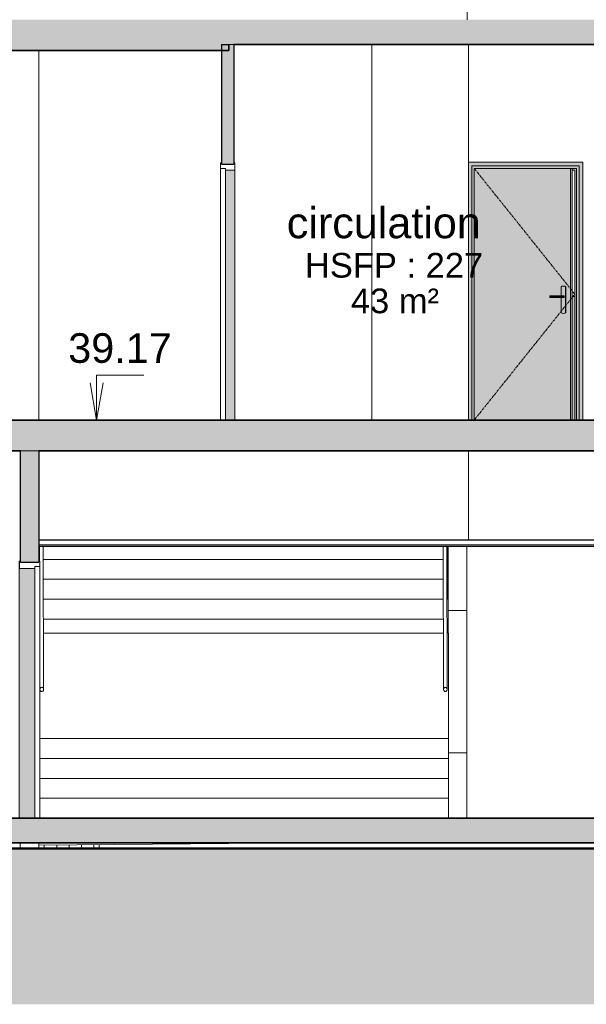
# Model space of a CAD drawing. Header units: millimetres. Extents: x -48837 to 98707, y -908 to 19261.
# Tile 113 of 143: x -9362 to -4772, y -615 to 7367. Entities that reach past the tile are written whole.
import ezdxf

# ---------------------------------------------------------------- set-up
doc = ezdxf.new("R2010")
doc.units = ezdxf.units.MM
doc.linetypes.add('Centre', pattern=[31.75, 6.35, -4.75, 15.9, -4.75])
for name, color, linetype, lineweight in [('A-AREA-IDEN', 2, 'Continuous', 9), ('A-CLNG', 13, 'Continuous', 9), ('A-DETL-GENF', 92, 'Continuous', 9), ('A-DETL-WIDE', 214, 'Continuous', 50), ('A-DOOR', 31, 'Continuous', 9), ('A-DOOR-FRAM', 31, 'Continuous', 9), ('A-FLOR', 192, 'Continuous', 9), ('A-FLOR-HRAL', 11, 'Continuous', 9), ('A-FLOR-PATT', 8, 'Continuous', 35), ('A-WALL', 113, 'Continuous', 9), ('A-WALL-PATT', 111, 'Continuous', 9), ('G-ANNO-DIMS', 111, 'Continuous', 9), ('I-WALL', 2, 'Continuous', 9), ('S-STRS', 31, 'Continuous', 9)]:
    doc.layers.add(name, color=color, linetype=linetype, lineweight=lineweight)
doc.styles.add('Arial', font='arial.ttf', dxfattribs={"height": 240})
doc.styles.add('Arial_1', font='arial.ttf', dxfattribs={"height": 200})
doc.styles.add('Arial_B', font='txt', dxfattribs={"height": 250})
pattern_1 = [(90, (-11062.53, 5000), (-100, 6e-15), [])]

# ---------------------------------------------------------------- blocks, each defined once
blk = doc.blocks.new('Garde-corps - Garde-corps-971885-Coupe 1')
at = {"layer": 'A-FLOR-HRAL'}
for p, q in [((-5932.9, 3871.9), (-5932.9, 3870)), ((-5902.9, 3870), (-5902.9, 3871.9)), ((-5931.4, 3100), (-5929.2, 1937.9)), ((-5899.2, 1938), (-5901.4, 3100))]:
    blk.add_line(p, q, dxfattribs=at)
at = {"layer": 'A-FLOR-HRAL', "flags": 128}
for points in [[(-5899.2, 1938), (-5899.7, 1942.3), (-5901.2, 1946.4), (-5903.6, 1949.8), (-5906.7, 1952.5), (-5910.3, 1954.2), (-5914.2, 1954.8), (-5918.1, 1954.2), (-5921.7, 1952.5), (-5924.8, 1949.8), (-5927.2, 1946.4), (-5928.7, 1942.3), (-5929.2, 1938)], [(-5929.2, 1938), (-5928.7, 1933.6), (-5927.2, 1929.6), (-5924.8, 1926.1), (-5921.7, 1923.5), (-5918.1, 1921.8), (-5914.2, 1921.2), (-5910.3, 1921.8), (-5906.7, 1923.5), (-5903.6, 1926.1), (-5901.2, 1929.6), (-5899.7, 1933.6), (-5899.2, 1938)]]:
    blk.add_lwpolyline(points, dxfattribs=at)
blk = doc.blocks.new('Garde-corps - Garde-corps-971889-Coupe 1')
at = {"layer": 'A-FLOR-HRAL'}
for p, q in [((-9202.1, 3871.9), (-9202.1, 3870)), ((-9172.1, 3870), (-9172.1, 3871.9)), ((-9200.6, 3100), (-9200.4, 2978.3)), ((-9168.4, 1938), (-9170.6, 3100.1)), ((-9198.6, 2042.8), (-9198.4, 1937.9))]:
    blk.add_line(p, q, dxfattribs=at)
at = {"layer": 'A-FLOR-HRAL', "flags": 128}
for points in [[(-9168.4, 1938), (-9168.9, 1942.3), (-9170.4, 1946.4), (-9172.8, 1949.8), (-9175.9, 1952.5), (-9179.5, 1954.2), (-9183.4, 1954.8), (-9187.3, 1954.2), (-9190.9, 1952.5), (-9194, 1949.8), (-9196.4, 1946.4), (-9197.9, 1942.3), (-9198.4, 1938)], [(-9198.4, 1938), (-9197.9, 1933.6), (-9196.4, 1929.6), (-9194, 1926.1), (-9190.9, 1923.5), (-9187.3, 1921.8), (-9183.4, 1921.2), (-9179.5, 1921.8), (-9175.9, 1923.5), (-9172.8, 1926.1), (-9170.4, 1929.6), (-9168.9, 1933.6), (-9168.4, 1938)]]:
    blk.add_lwpolyline(points, dxfattribs=at)
blk = doc.blocks.new('Double _R_ - 1_43m x 2_04m-V19-Coupe 1')
at = {"layer": 'A-DOOR-FRAM', "lineweight": 18}
for points in [[(-7618.9, 4121.9), (-7618.9, 6146.9), (-7694.6, 6146.9), (-7694.6, 4121.9)], [(-7735, 4121.9), (-7734.9, 4121.9), (-7735, 4505.4)]]:
    blk.add_hatch(color=121, dxfattribs=at).paths.add_polyline_path(points)
at = {"layer": 'A-DOOR'}
for p, q in [((-7734.9, 6161.9), (-7734.9, 4121.9)), ((-7734.6, 6161.9), (-7734.9, 6161.9))]:
    blk.add_line(p, q, dxfattribs=at)
at = {"layer": 'A-DOOR', "lineweight": 18}
for p, q in [((-7734.6, 4121.9), (-7734.6, 6161.9)), ((-7734.6, 6161.9), (-7694.6, 6161.9)), ((-7694.6, 6161.9), (-7694.6, 4121.9)), ((-7734.6, 4121.9), (-7694.6, 4121.9))]:
    blk.add_line(p, q, dxfattribs=at)
at = {"layer": 'A-DOOR-FRAM'}
for p, q in [((-7735, 6206.9), (-7735, 6161.9)), ((-7734.6, 6206.9), (-7735, 6206.9)), ((-7734.9, 4121.9), (-7734.9, 6161.9)), ((-7734.9, 6161.9), (-7734.6, 6161.9)), ((-7618.9, 6146.9), (-7618.9, 4121.9))]:
    blk.add_line(p, q, dxfattribs=at)
at = {"layer": 'A-DOOR-FRAM', "lineweight": 18}
for p, q in [((-7734.6, 6161.9), (-7734.6, 6206.9)), ((-7726.6, 6206.9), (-7734.6, 6206.9)), ((-7734.6, 6161.9), (-7694.6, 6161.9)), ((-7726.6, 6206.9), (-7726.6, 6196.9)), ((-7626.6, 6196.9), (-7726.6, 6196.9)), ((-7694.6, 6146.9), (-7694.6, 6161.9)), ((-7694.6, 6146.9), (-7618.6, 6146.9)), ((-7626.6, 6196.9), (-7626.6, 6206.9)), ((-7618.6, 6206.9), (-7626.6, 6206.9)), ((-7618.6, 6206.9), (-7618.6, 6146.9))]:
    blk.add_line(p, q, dxfattribs=at)
blk = doc.blocks.new('__Int_ Simple - __PP _0_83m x 2_04m_-1519594-Coupe 1')
at = {"layer": 'A-DOOR'}
for points in [[(-5727.6, 4121.9), (-5700.2, 4121.9), (-5700.2, 6181.9), (-4830.2, 6181.9), (-4830.2, 4121.9), (-4800.2, 4121.9), (-4800.2, 6211.9), (-5727.6, 6211.8), (-5727.6, 4185.3)], [(-4900, 4121.9), (-4886.4, 4121.9), (-4886.4, 6161.9), (-4900, 6161.9), (-4900, 4505.4)], [(-4958.1, 4986.5), (-4948.4, 4987.9), (-4939.3, 4991.9), (-4939.3, 5201.9), (-4948.4, 5205.9), (-4958.1, 5207.2), (-4967.8, 5205.9), (-4976.9, 5201.9), (-4976.9, 5129.7), (-4952.5, 5128.9), (-4952.5, 5114.9), (-4961.2, 5114.1), (-4976.9, 5114.1), (-4976.9, 4991.9), (-4967.8, 4987.9)], [(-4937.6, 4991.9), (-4937.6, 5201.9), (-4939.3, 5201.9), (-4939.3, 4991.9)], [(-5067.8, 5114.9), (-4985.4, 5114.9), (-4985.4, 5128.9), (-5067.8, 5128.9)], [(-4985.6, 5114.1), (-4985.4, 5114.9), (-5066.5, 5114.1)], [(-4972.1, 5114.9), (-4961.9, 5114.9), (-4961.9, 5128.9), (-4985.4, 5128.9), (-4985.4, 5114.9)], [(-4961.9, 5114.9), (-4952.5, 5114.9), (-4952.5, 5128.9), (-4961.9, 5128.9)], [(-4948.4, 4987.9), (-4946.7, 4987.9), (-4939.3, 4991.9)], [(-4830.2, 4121.9), (-4830.2, 4121.9), (-4830.2, 4505.4)]]:
    blk.add_hatch(color=254, dxfattribs=at).paths.add_polyline_path(points)
h = blk.add_hatch(color=254, dxfattribs=at)
h.paths.add_polyline_path([(-5680.2, 4121.9), (-4900, 4121.9), (-4900, 6161.9), (-5680.2, 6161.9), (-5680.2, 4185.3)])
h.paths.add_polyline_path([(-4958.1, 4986.5), (-4967.8, 4987.9), (-4976.9, 4991.9), (-4976.9, 5114.1), (-5067.8, 5114.9), (-5067.8, 5128.9), (-5066.5, 5129.7), (-4976.9, 5129.7), (-4976.9, 5201.9), (-4967.8, 5205.9), (-4958.1, 5207.2), (-4946.7, 5205.9), (-4937.6, 5200.9), (-4937.6, 4991.9), (-4948.4, 4987.9)])
at = {"layer": 'A-DOOR-FRAM'}
for points in [[(-5700.2, 4121.9), (-5680.2, 4121.9), (-5680.2, 6161.9), (-4850.2, 6161.9), (-4850.2, 4121.9), (-4830.2, 4121.9), (-4830.2, 6181.9), (-5700.2, 6181.9), (-5700.2, 4185.3)], [(-4850.3, 4121.9), (-4850.3, 6161.9), (-4886.4, 6161.9), (-4886.4, 6146.9), (-4865.3, 6146.9), (-4865.3, 4121.9)], [(-4865.3, 4121.9), (-4865.3, 4121.9), (-4865.3, 4505.4)], [(-4850.3, 4121.9), (-4850.2, 4121.9), (-4850.3, 4505.4)]]:
    blk.add_hatch(color=254, dxfattribs=at).paths.add_polyline_path(points)
at = {"layer": 'A-DOOR', "lineweight": 18}
for p, q in [((-4800.2, 6211.9), (-5727.6, 6211.9)), ((-5700.2, 4121.9), (-5700.2, 6181.9)), ((-5700.2, 6181.9), (-4830.2, 6181.9)), ((-4830.2, 6181.9), (-4830.2, 4121.9)), ((-4800.2, 4121.9), (-4800.2, 6211.9))]:
    blk.add_line(p, q, dxfattribs=at)
at = {"layer": 'A-DOOR'}
for p, q in [((-4900, 6161.9), (-5680.2, 6161.9)), ((-5680.2, 6161.9), (-5680.2, 4121.9)), ((-4900, 4121.9), (-4900, 6161.9)), ((-4900, 6161.9), (-4886.4, 6161.9)), ((-4886.4, 6161.9), (-4886.4, 4121.9)), ((-4976.9, 5201.9), (-4976.9, 5129.7)), ((-4956.4, 5207.2), (-4958.1, 5207.2)), ((-4939.3, 4991.9), (-4939.3, 5201.9)), ((-4939.3, 5201.9), (-4937.6, 5201.9)), ((-4937.6, 5201.9), (-4937.6, 4991.9)), ((-5067.8, 5114.9), (-5067.8, 5128.9)), ((-5067.8, 5128.9), (-4985.4, 5128.9)), ((-4985.4, 5114.9), (-5067.8, 5114.9)), ((-4985.7, 5129.8), (-5065.8, 5129.8)), ((-5065.8, 5114), (-4985.7, 5114)), ((-4966.7, 5129.8), (-4985.7, 5129.8)), ((-4985.7, 5114), (-4966.7, 5114)), ((-4985.4, 5128.9), (-4961.9, 5128.9)), ((-4985.4, 5128.9), (-4985.4, 5114.9)), ((-4961.9, 5114.9), (-4985.4, 5114.9)), ((-4976.9, 5114.1), (-4976.9, 4991.9)), ((-4958.1, 5129.8), (-4966.7, 5129.8)), ((-4966.7, 5114), (-4958.1, 5114)), ((-4961.9, 5128.9), (-4952.5, 5128.9)), ((-4961.9, 5128.9), (-4961.9, 5114.9)), ((-4952.5, 5114.9), (-4961.9, 5114.9)), ((-4952.5, 5128.9), (-4952.5, 5114.9)), ((-4958.1, 4986.5), (-4956.4, 4986.5)), ((-4937.6, 4991.9), (-4939.3, 4991.9))]:
    blk.add_line(p, q, dxfattribs=at)
at = {"layer": 'A-DOOR', "linetype": 'Centre'}
for p, q in [((-5679.9, 6161.9), (-4864.9, 5141.9)), ((-4864.9, 5141.9), (-5679.9, 4121.9))]:
    blk.add_line(p, q, dxfattribs=at)
at = {"layer": 'A-DOOR'}
for centre, major_axis, ratio, start_param, end_param in [((-4958.1, 5167.2), (0, 40), 0.94002, 5.759587, 6.806784), ((-4956.4, 5167.2), (0, 40), 0.94002, 5.759587, 6.283185), ((-5065.8, 5108.8), (0, 20.9), 0.34112, 6.186243, 6.574014), ((-5065.8, 5134.9), (0, 20.9), 0.34112, 2.850764, 3.238535), ((-4958.1, 5108.8), (0, 20.9), 0.94002, 5.992357, 6.380128), ((-4958.1, 5134.9), (0, 20.9), 0.94002, 3.04465, 3.432421), ((-4958.1, 5026.5), (0, 40), 0.94002, 2.617994, 3.665191), ((-4956.4, 5026.5), (0, 40), 0.94002, 3.141593, 3.665191)]:
    blk.add_ellipse(centre, major_axis=major_axis, ratio=ratio, start_param=start_param, end_param=end_param, dxfattribs=at)
for points in [[(-4985.8, 5129.7), (-4985.8, 5129.7), (-4985.8, 5129.8), (-4985.7, 5129.8)], [(-4985.7, 5114), (-4985.8, 5114), (-4985.8, 5114), (-4985.8, 5114.1)], [(-4985.6, 5129.7), (-4985.6, 5129.5), (-4985.5, 5129.3), (-4985.4, 5128.9)], [(-4985.4, 5114.9), (-4985.5, 5114.5), (-4985.6, 5114.2), (-4985.6, 5114.1)], [(-4968.3, 5129.7), (-4967.2, 5129.8), (-4965.1, 5129.8), (-4962.9, 5129.3), (-4961.9, 5128.9)], [(-4961.9, 5114.9), (-4962.9, 5114.5), (-4965.1, 5114), (-4967.2, 5114), (-4968.3, 5114.1)]]:
    blk.add_open_spline(points, degree=3, dxfattribs=at)
at = {"layer": 'A-DOOR-FRAM'}
for p, q in [((-5680.2, 4121.9), (-5680.2, 6161.9)), ((-4886.4, 6161.9), (-4850.2, 6161.9)), ((-4886.4, 6146.9), (-4865.3, 6146.9)), ((-4865.3, 4121.9), (-4865.3, 6146.9)), ((-4865.3, 4121.9), (-4865.3, 6146.9)), ((-4850.2, 4121.9), (-4850.2, 6161.9))]:
    blk.add_line(p, q, dxfattribs=at)
blk = doc.blocks.new('Double _R_ - 1_43m x 2_04m-1397724-Coupe 1')
at = {"layer": 'A-DOOR', "lineweight": 18}
blk.add_hatch(color=121, dxfattribs=at).paths.add_polyline_path([(-9239, 893.3), (-9238.6, 893.3), (-9239, 984.9)])
at = {"layer": 'A-DOOR-FRAM', "lineweight": 18}
blk.add_hatch(color=121, dxfattribs=at).paths.add_polyline_path([(-9314, 893.3), (-9239, 893.3), (-9239, 2918.3), (-9365, 2918.3), (-9365, 893.3)])
at = {"layer": 'A-DOOR', "lineweight": 18}
for p, q in [((-9238.6, 893.3), (-9238.6, 2933.3)), ((-9198.6, 2933.3), (-9238.6, 2933.3)), ((-9198.6, 2933.3), (-9198.6, 893.3)), ((-9198.6, 893.3), (-9238.6, 893.3))]:
    blk.add_line(p, q, dxfattribs=at)
at = {"layer": 'A-DOOR-FRAM'}
for p, q in [((-9365, 2978.3), (-9365, 1045.7)), ((-9364.6, 2978.3), (-9365, 2978.3)), ((-9365, 893.3), (-9365, 2918.3)), ((-9365, 2918.3), (-9364.6, 2918.3)), ((-9239, 2918.3), (-9239, 893.3))]:
    blk.add_line(p, q, dxfattribs=at)
at = {"layer": 'A-DOOR-FRAM', "lineweight": 18}
for p, q in [((-9364.6, 2978.3), (-9364.6, 2918.3)), ((-9364.6, 2978.3), (-9356.6, 2978.3)), ((-9356.6, 2968.3), (-9356.6, 2978.3)), ((-9356.6, 2968.3), (-9206.6, 2968.3)), ((-9206.6, 2978.3), (-9206.6, 2968.3)), ((-9206.6, 2978.3), (-9198.6, 2978.3)), ((-9198.6, 2933.3), (-9198.6, 2978.3)), ((-9238.6, 2918.3), (-9364.6, 2918.3)), ((-9238.6, 2918.3), (-9238.6, 2933.3)), ((-9198.6, 2933.3), (-9238.6, 2933.3))]:
    blk.add_line(p, q, dxfattribs=at)

msp = doc.modelspace()

# ---------------------------------------------------------------- hatches: boundary and pattern name
at = {"layer": 'A-DETL-GENF'}
msp.add_hatch(color=252, dxfattribs=at).paths.add_polyline_path([(-19445.347, -615.291), (8165.244, -615.291), (8165.244, 648.084), (-10787.261, 648.084), (-10787.261, 63.308), (-48837.266, 63.308), (-48837.266, -615.291), (-20336.011, -615.291)])
at = {"layer": 'A-FLOR-PATT'}
h = msp.add_hatch(color=7, dxfattribs=at)
h.paths.add_polyline_path([(-25611.588, 7167.308), (-14041.582, 7167.308), (-14041.582, 7367.308), (-25611.588, 7367.308)])
h.paths.add_polyline_path([(-4976.821, 7167.308), (-4976.821, 7367.308), (-7668.579, 7367.308), (-7668.579, 7167.308), (-5194.719, 7167.308)])
for points in [[(-7668.579, 7117.308), (-7668.579, 7367.308), (-14041.582, 7367.308), (-14041.582, 7117.308), (-7866.712, 7117.308)], [(-2968.059, 7167.308), (2905.094, 7167.308), (2905.094, 7367.308), (-4976.821, 7367.308), (-4976.821, 7167.308), (-3190.725, 7167.308)], [(-5194.719, 3871.873), (-4976.821, 3871.873), (-4976.821, 4121.873), (-25836.588, 4121.873), (-25836.588, 3871.873), (-5640.051, 3871.873)], [(-950.498, 3871.873), (-285.498, 3871.873), (-285.498, 3873.308), (-150.498, 3873.308), (-150.498, 3871.873), (514.503, 3871.873), (514.503, 3873.308), (649.503, 3873.308), (649.503, 3871.873), (1314.503, 3871.873), (1314.503, 3873.308), (1449.503, 3873.308), (1449.503, 3871.873), (2114.503, 3871.873), (2114.503, 3873.308), (2851.552, 3873.308), (2851.552, 4121.873), (-4976.821, 4121.873), (-4976.821, 3871.873), (-3619.909, 3871.873), (-3619.909, 3873.308), (-3350.499, 3873.308), (-3350.499, 3871.873), (-2685.499, 3871.873), (-2685.499, 3873.308), (-2550.499, 3873.308), (-2550.499, 3871.873), (-1885.499, 3871.873), (-1885.499, 3873.308), (-1750.498, 3873.308), (-1750.498, 3871.873), (-1085.498, 3871.873), (-1085.498, 3873.308), (-950.498, 3873.308)], [(-9202.708, 693.308), (-4976.821, 693.308), (-4976.821, 893.308), (-10786.581, 893.308), (-10786.581, 693.308), (-9425.374, 693.308)], [(4688.323, 693.308), (4688.323, 893.308), (-4976.821, 893.308), (-4976.821, 693.308), (4602.587, 693.308)]]:
    msp.add_hatch(color=7, dxfattribs=at).paths.add_polyline_path(points)
at = {"layer": 'A-WALL'}
msp.add_hatch(color=7, dxfattribs=at).paths.add_polyline_path([(-9314.041, 2968.308), (-9206.58, 2968.308), (-9206.58, 3871.873), (-9356.58, 3871.873), (-9356.58, 2968.308)])
at = {"layer": 'A-WALL-PATT'}
h = msp.add_hatch(color=256, dxfattribs=at)
h.paths.add_polyline_path([(-16549.553, 4121.873), (-15978.07, 4121.873), (-15977.276, 6211.873), (-15975.354, 6211.873), (-15975.354, 7167.308), (-18736.584, 7167.308), (-18736.584, 6206.873), (-18728.584, 6206.873), (-18728.651, 4121.873), (-18069.56, 4121.873), (-18069.553, 6206.873), (-16549.553, 6206.873), (-16549.553, 4122.883)])
h.paths.add_polyline_path([(-4886.362, 4121.873), (-4865.319, 4121.873), (-4865.319, 5121.873), (-4886.362, 5121.873), (-4886.362, 4123.965)])
h.paths.add_polyline_path([(-25844.796, 7363.308), (-25837.351, 7363.652), (-25837.423, 7366.901), (-25844.605, 7363.402)])
h.paths.add_polyline_path([(-25853.223, 7363.308), (-25847.477, 7364.461), (-25854.1, 7367.308), (-25853.414, 7363.308)])
h = msp.add_hatch(dxfattribs=at)
h.set_pattern_fill('FP_2', color=256, style=0, pattern_type=2)
h.set_pattern_definition(pattern_1)
h.paths.add_polyline_path([(-9207.07, 653.421), (-8918.377, 653.421), (-8918.377, 677.974), (-9207.07, 675.595), (-9207.07, 664.873)])
h = msp.add_hatch(dxfattribs=at)
h.set_pattern_fill('FP_2', color=256, style=0, pattern_type=2)
h.set_pattern_definition(pattern_1)
h.paths.add_polyline_path([(-8911.209, 648.084), (-8718.377, 648.084), (-8718.377, 679.622), (-8918.377, 677.974), (-8918.377, 648.084)])
at = {"layer": 'I-WALL'}
msp.add_hatch(color=7, dxfattribs=at).paths.add_polyline_path([(-7726.579, 6196.873), (-7626.579, 6196.873), (-7626.579, 7167.308), (-7726.579, 7167.308), (-7726.579, 7065.692)])

# ---------------------------------------------------------------- linework, layer by layer
at = {"layer": 'A-CLNG', "lineweight": 25}
for p, q in [((-9206.58, 3150), (-3689.909, 3150)), ((-9206.58, 3150), (-9206.58, 3100)), ((-9206.58, 3100), (-3619.909, 3100))]:
    msp.add_line(p, q, dxfattribs=at)
at = {"layer": 'A-CLNG'}
msp.add_line((-3619.909, 3110), (-9206.58, 3110), dxfattribs=at)
at = {"layer": 'A-DETL-WIDE'}
msp.add_line((8165.244, 648.084), (-10787.261, 648.084), dxfattribs=at)
at = {"layer": 'A-FLOR', "lineweight": 35}
for p, q in [((-7668.579, 7117.308), (-14041.582, 7117.308)), ((-7668.579, 7117.308), (-7668.579, 7167.308)), ((-7626.579, 7167.308), (-3939.909, 7167.308)), ((-25836.588, 4121.873), (2851.552, 4121.873)), ((-12466.023, 3871.873), (-9356.58, 3871.873)), ((-9206.58, 3871.873), (-3689.909, 3871.873)), ((4688.323, 893.308), (-10786.581, 893.308)), ((4688.323, 693.308), (-10786.581, 693.308))]:
    msp.add_line(p, q, dxfattribs=at)
at = {"layer": 'A-WALL'}
for p, q in [((-5737.638, 7367.308), (-5737.638, 10423.308)), ((-9206.967, 7117.308), (-9206.967, 4121.873)), ((-7626.579, 7167.308), (-7668.579, 7167.308)), ((-6510.484, 4121.873), (-6510.484, 7167.308)), ((-5727.634, 4121.873), (-5727.634, 7167.308)), ((-4865.262, 5121.873), (-4886.362, 5121.873)), ((-9358.902, 2978.308), (-9358.902, 3871.873)), ((-9206.58, 3871.873), (-9356.58, 3871.873)), ((-5725.511, 3870), (-9206.58, 3870)), ((-5725.511, 3150), (-5725.511, 3870)), ((-5931.066, 2393.308), (-9168.267, 2393.308)), ((-5889.667, 2393.308), (-5899.069, 2393.308)), ((-5889.667, 1539.13), (-5889.667, 2393.308)), ((-9358.902, 648.084), (-9358.902, 693.308)), ((-9207.07, 675.595), (-7057.351, 693.308)), ((-9207.07, 653.421), (-8918.377, 653.421)), ((-8921.592, 653.421), (-8921.477, 648.084)), ((-8918.377, 648.084), (-8918.377, 653.421)), ((-8718.377, 679.622), (-8718.377, 648.084))]:
    msp.add_line(p, q, dxfattribs=at)
at = {"layer": 'A-WALL', "lineweight": 25}
for p, q in [((-9356.58, 2968.308), (-9356.58, 3871.873)), ((-9206.58, 3871.873), (-9206.58, 2968.308)), ((-9356.58, 2968.308), (-9206.58, 2968.308))]:
    msp.add_line(p, q, dxfattribs=at)
at = {"layer": 'G-ANNO-DIMS'}
for p, q in [((-8738.977, 4486.694), (-8357.428, 4486.694)), ((-8738.977, 4121.873), (-8738.977, 4486.694)), ((-8738.977, 4121.873), (-8791.875, 4421.873)), ((-8738.977, 4121.873), (-8686.079, 4421.873))]:
    msp.add_line(p, q, dxfattribs=at)
at = {"layer": 'I-WALL'}
for p, q in [((-7726.967, 7117.308), (-7726.967, 6206.873)), ((-5890.607, 2578.354), (-5890.607, 3100)), ((-5740.607, 3100), (-5740.607, 2578.354)), ((-5890.3, 2393.308), (-5890.607, 2578.354)), ((-5740.607, 2578.354), (-5890.607, 2578.354)), ((-5740.607, 2578.354), (-5738.694, 1424.637)), ((-5888.694, 1424.637), (-5889.667, 2011.597)), ((-5888.694, 893.308), (-5888.694, 1424.637)), ((-5738.694, 1424.637), (-5888.694, 1424.637)), ((-5738.694, 1424.637), (-5738.694, 893.308)), ((-9357.07, 648.084), (-9357.07, 693.308)), ((-9207.07, 693.308), (-9207.07, 648.084))]:
    msp.add_line(p, q, dxfattribs=at)
at = {"layer": 'I-WALL', "lineweight": 25}
for p, q in [((-7726.579, 7167.308), (-7726.579, 6196.873)), ((-7726.579, 7167.308), (-7668.579, 7167.308)), ((-7626.579, 7167.308), (-7626.579, 6196.873)), ((-7726.579, 6196.873), (-7626.579, 6196.873))]:
    msp.add_line(p, q, dxfattribs=at)
at = {"layer": 'S-STRS'}
for p, q in [((-5894.412, 3870), (-5894.412, 3871.873)), ((-5893.071, 2992.229), (-5893.071, 3100)), ((-9206.58, 2992.229), (-9200.393, 2992.229)), ((-9170.393, 2992.229), (-5931.195, 2992.229)), ((-5901.195, 2992.229), (-5892.803, 2992.229)), ((-5892.803, 2830.774), (-5892.803, 2992.229)), ((-9170.085, 2830.774), (-5930.886, 2830.774)), ((-5900.886, 2830.774), (-5892.535, 2830.774)), ((-5892.535, 2669.318), (-5892.535, 2830.774)), ((-9169.777, 2669.318), (-5930.578, 2669.318)), ((-5900.578, 2669.318), (-5892.267, 2669.318)), ((-5892.267, 2507.863), (-5892.267, 2669.318)), ((-9169.468, 2507.863), (-5930.27, 2507.863)), ((-5900.27, 2507.863), (-5891.195, 2507.863)), ((-5891.195, 2393.308), (-5891.195, 2507.863)), ((-9198.58, 1539.13), (-5889.586, 1539.13)), ((-5889.586, 1377.675), (-5889.586, 1539.13)), ((-9198.58, 1377.675), (-5889.318, 1377.675)), ((-5889.318, 1216.219), (-5889.318, 1377.675)), ((-9198.58, 1216.219), (-5889.05, 1216.219)), ((-5889.05, 1054.764), (-5889.05, 1216.219)), ((-9198.58, 1054.764), (-5888.781, 1054.764)), ((-5888.781, 893.308), (-5888.781, 1054.764))]:
    msp.add_line(p, q, dxfattribs=at)

# ---------------------------------------------------------------- block references
at = {"layer": 'A-DOOR', "lineweight": 18}
for name in ['Double _R_ - 1_43m x 2_04m-V19-Coupe 1', 'Double _R_ - 1_43m x 2_04m-1397724-Coupe 1']:
    msp.add_blockref(name, (0, 0), dxfattribs=at)
at = {"layer": 'A-DOOR'}
msp.add_blockref('__Int_ Simple - __PP _0_83m x 2_04m_-1519594-Coupe 1', (0, 0), dxfattribs=at)
at = {"layer": 'A-FLOR-HRAL'}
for name in ['Garde-corps - Garde-corps-971889-Coupe 1', 'Garde-corps - Garde-corps-971885-Coupe 1']:
    msp.add_blockref(name, (0, 0), dxfattribs=at)

# ---------------------------------------------------------------- texts
at = {"layer": 'A-AREA-IDEN', "attachment_point": 1}
for s, insert, char_height, width, style in [('circulation', (-7198.679, 5845.58), 250, 2140.50562, 'Arial_B'), ('HSFP : 227', (-7051.271, 5476.439), 200, 1787.76312, 'Arial_1'), ('43 m²', (-6679.179, 5187.666), 200, 881.85625, 'Arial_1')]:
    msp.add_mtext(s, dxfattribs=dict(at, insert=insert, char_height=char_height, width=width, style=style))

# ---------------------------------------------------------------- next in the draw order: texts
at = {"layer": 'G-ANNO-DIMS', "insert": (-8969.033, 4825.318), "char_height": 240, "width": 1004.89974, "attachment_point": 1, "line_spacing_factor": 0.941778, "style": 'Arial', "bg_fill": 3, "box_fill_scale": 1.25, "bg_fill_color": 256, "bg_fill_true_color": 13158600, "bg_fill_transparency": 0}
msp.add_mtext('39.17', dxfattribs=at)

doc.saveas('drawing.dxf')
